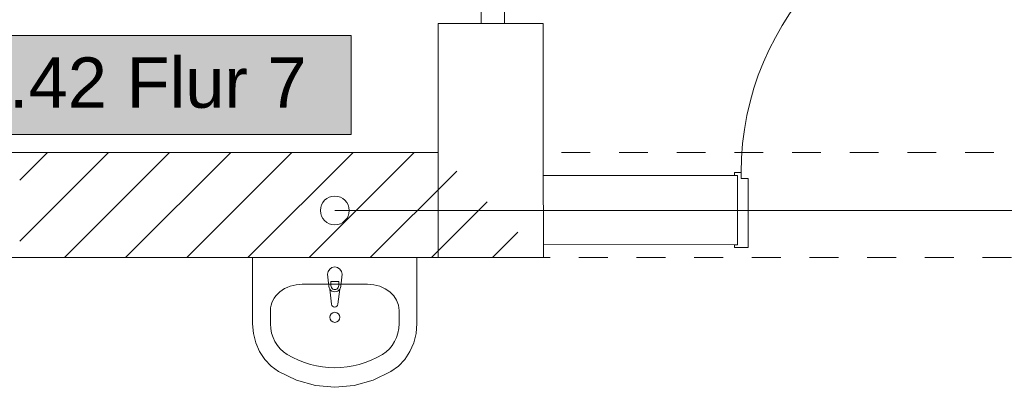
# Model space of a CAD drawing. Header units: metres. Extents: x -80 to 1923, y -189 to 69.
# Tile 114 of 256: x 943.89 to 947.3, y 13.19 to 14.46. Entities that reach past the tile are written whole.
import ezdxf
from ezdxf.enums import TextEntityAlignment as Align

# ---------------------------------------------------------------- set-up
doc = ezdxf.new("R2010")
doc.units = ezdxf.units.M
doc.header["$MEASUREMENT"] = 0
doc.linetypes.add('Untersicht', pattern=[0.1, 0.075, -0.025])
for name, color, linetype in [('10 Wand außen', 7, 'Continuous'), ('50 Sanitäreinrichtung', 7, 'Continuous'), ('70 Entwässerung_Schmutzwasser', 7, 'Continuous'), ('Neubau_80 Raum', 7, 'Continuous')]:
    doc.layers.add(name, color=color, linetype=linetype)
doc.styles.add('ERSTELLTER_STIL_1', font='ARIALN.TTF')
doc.styles.add('ERSTELLTER_STIL_3', font='arial.ttf')
doc.linetypes.add('Schmutzwasserleitung', pattern='A,0,[2,995_ARC_250 PAU_GR+SC_2607011.Shx,S=0.00784,R=0,X=0,Y=0],-0.987778,0', length=0.987778)

# ---------------------------------------------------------------- blocks, each defined once
blk = doc.blocks.new('Glastür Ol 1-Fl 2S 27')
at = {"layer": '10 Wand außen', "color": 7, "linetype": 'Continuous', "lineweight": 13}
for p, q in [((0.7625, 0.93), (0.7625, 1.01)), ((0.7625, 1.01), (0.8025, 1.01)), ((0.8025, 1.01), (0.8025, 0.93)), ((0.8025, 0.93), (0.7625, 0.93)), ((0.7825, 0.93), (0.7825, 0.08)), ((0.7625, 0), (0.7625, 0.08)), ((0.7625, 0.08), (0.8025, 0.08)), ((0.8025, 0.08), (0.8025, 0)), ((-0.8625, 0), (-0.2075, 0)), ((-0.8625, 0), (-0.8625, -0.08)), ((-0.8025, 0), (-0.8625, 0)), ((-0.8025, -0.08), (-0.8025, 0)), ((-0.2675, 0), (-0.2675, -0.08)), ((-0.2075, 0), (-0.2675, 0)), ((-0.2075, -0.04), (-0.2075, 0)), ((0.8025, 0), (0.7625, 0)), ((0.8025, 0), (0.8025, -0.04)), ((0.8625, 0), (0.8025, 0)), ((0.8625, -0.08), (0.8625, 0)), ((-0.8025, -0.01), (-0.2675, -0.01)), ((-0.1975, -0.04), (-0.2075, -0.04)), ((-0.2075, -0.08), (-0.2075, -0.0654)), ((-0.2075, -0.0654), (-0.1975, -0.0654)), ((-0.1975, -0.0654), (-0.1975, -0.04)), ((0.8025, -0.04), (0.7925, -0.04)), ((0.7925, -0.04), (0.7925, -0.0654)), ((0.7925, -0.0654), (0.8025, -0.0654)), ((0.8025, -0.0654), (0.8025, -0.08)), ((-0.8625, -0.08), (-0.2075, -0.08)), ((-0.8625, -0.08), (-0.8025, -0.08)), ((-0.2675, -0.08), (-0.2075, -0.08)), ((0.8025, -0.08), (0.8625, -0.08))]:
    blk.add_line(p, q, dxfattribs=at)
at = {"layer": '10 Wand außen', "color": 7, "linetype": 'Continuous', "lineweight": 9}
for p, q in [((-0.8625, 0.15), (-0.8625, 0)), ((0.8625, 0.15), (0.8625, 0)), ((-0.8625, 0), (-0.8625, -0.08)), ((-0.8625, 0), (-0.8625, -0.08)), ((0.8625, 0), (0.8625, -0.08)), ((0.8625, 0), (0.8625, -0.08)), ((-0.8625, -0.08), (-0.8625, -0.215)), ((0.8625, -0.08), (0.8625, -0.215))]:
    blk.add_line(p, q, dxfattribs=at)
at = {"layer": '10 Wand außen', "color": 7, "linetype": 'Continuous', "lineweight": 13, "flags": 128}
for points in [[(0.7825, 0.93), (0.7825, 0.08), (0.7625, 0.08), (0.7625, 0.93)], [(0.8025, 0.93), (0.8025, 0.08), (0.7825, 0.08), (0.7825, 0.93)]]:
    blk.add_lwpolyline(points, close=True, dxfattribs=at)
at = {"layer": '10 Wand außen', "color": 7, "linetype": 'Continuous', "lineweight": 9}
blk.add_arc((0.8025, 0), 1.01, 92.2697, 180, dxfattribs=at)
blk = doc.blocks.new('Blockrahmentür 1-Fl 27_6')
at = {"layer": '10 Wand außen', "color": 7, "linetype": 'Continuous', "lineweight": 13}
for p, q in [((0.4925, 0.01), (0.4925, 0.995)), ((-0.4925, 0.01), (-0.515, 0.01)), ((-0.515, 0.01), (-0.515, 0)), ((-0.515, 0), (-0.505, 0)), ((-0.505, 0), (-0.505, -0.24)), ((-0.4925, -0.01), (-0.4925, 0.01)), ((0.4925, -0.01), (0.4925, 0.01)), ((0.4925, 0.01), (0.515, 0.01)), ((0.515, 0), (0.505, 0)), ((0.505, 0), (0.505, -0.24)), ((0.515, 0.01), (0.515, 0)), ((-0.4675, -0.01), (-0.4925, -0.01)), ((-0.4675, -0.25), (-0.4675, -0.01)), ((0.4675, -0.25), (0.4675, -0.01)), ((0.4675, -0.01), (0.4925, -0.01)), ((-0.505, -0.24), (-0.515, -0.24)), ((-0.515, -0.24), (-0.515, -0.25)), ((-0.515, -0.25), (-0.4675, -0.25)), ((0.515, -0.25), (0.4675, -0.25)), ((0.505, -0.24), (0.515, -0.24)), ((0.515, -0.24), (0.515, -0.25))]:
    blk.add_line(p, q, dxfattribs=at)
at = {"layer": '10 Wand außen', "color": 7, "linetype": 'Continuous', "lineweight": 9}
for p, q in [((-0.505, 0), (-0.505, -0.24)), ((-0.505, 0), (-0.505, -0.24)), ((0.505, 0), (0.505, -0.24)), ((0.505, 0), (0.505, -0.24))]:
    blk.add_line(p, q, dxfattribs=at)
blk.add_arc((0.4925, 0.01), 0.985, 90, 180, dxfattribs=at)
blk = doc.blocks.new('Waschbecken 01 27_2')
at = {"layer": '50 Sanitäreinrichtung', "color": 7, "linetype": 'Continuous', "lineweight": 9}
for p, q in [((0.1129, -0.0923), (-0.1129, -0.0923)), ((-0.0136, -0.0971), (-0.0136, -0.0822)), ((-0.0136, -0.0822), (0.0136, -0.0822)), ((0.0136, -0.0822), (0.0136, -0.0971)), ((-0.223, -0.1833), (-0.223, -0.2291)), ((0.223, -0.1833), (0.223, -0.2291))]:
    blk.add_line(p, q, dxfattribs=at)
at = {"layer": '50 Sanitäreinrichtung', "color": 7, "linetype": 'Continuous', "lineweight": 9, "flags": 128}
blk.add_lwpolyline([(-0.285, 0), (-0.285, -0.2291), (-0.2822, -0.2628), (-0.2741, -0.2955), (-0.2608, -0.326), (-0.2427, -0.3534), (-0.2205, -0.3769), (-0.1949, -0.3956), (-0.133, -0.4255), (-0.0674, -0.4438), (0, -0.45), (0.0674, -0.4438), (0.133, -0.4255), (0.1949, -0.3956), (0.2205, -0.3769), (0.2427, -0.3534), (0.2608, -0.326), (0.2741, -0.2955), (0.2822, -0.2628), (0.285, -0.2291), (0.285, 0)], close=True, dxfattribs=at)
blk.add_lwpolyline([(-0.025, -0.0573), (-0.021, -0.0993, 0.12102), (-0.0177, -0.1088), (-0.0111, -0.1617, 0.882566), (0.0111, -0.1617), (0.0177, -0.1088, 0.12102), (0.021, -0.0993), (0.025, -0.0573, 1)], format="xyb", close=True, dxfattribs=at)
at = {"layer": '50 Sanitäreinrichtung', "color": 7, "linetype": 'Continuous', "lineweight": 9}
blk.add_circle((0, -0.2071), 0.0175, dxfattribs=at)
for centre, radius, start, end in [((0, -0.0971), 0.0136, 180, 0), ((0, -0.0974), 0.0211, 212.771, 327.229)]:
    blk.add_arc(centre, radius, start, end, dxfattribs=at)
for centre, major_axis, ratio, start_param, end_param in [((-0.1128, -0.1833), (0.1103, 0), 0.82489, 1.570796, 3.141593), ((0.1128, -0.1833), (0.1103, 0), 0.82489, 0, 1.570796), ((-0.1129, -0.2291), (0, 0.1212), 0.908696, 1.570796, 2.644618), ((0.1129, -0.2291), (0, 0.1212), 0.908696, 3.638567, 4.712389), ((0, 0), (0, 0.3818), 0.908696, 2.644618, 3.638567)]:
    blk.add_ellipse(centre, major_axis=major_axis, ratio=ratio, start_param=start_param, end_param=end_param, dxfattribs=at)
blk = doc.blocks.new('Flur 7_0.42_70_1', base_point=(951.0714, -1.1375))
at = {"layer": 'Neubau_80 Raum', "linetype": 'Continuous', "lineweight": 0, "true_color": 0x2a201c}
blk.add_hatch(color=250, dxfattribs=at).paths.add_polyline_path([(943.561, 14.064), (945.0377, 14.064), (945.0377, 14.4077), (943.561, 14.4077)])
at = {"layer": 'Neubau_80 Raum', "color": 7, "linetype": 'Continuous', "lineweight": 9, "flags": 128}
blk.add_lwpolyline([(943.561, 14.064), (945.0377, 14.064), (945.0377, 14.4077), (943.561, 14.4077)], close=True, dxfattribs=at)
at = {"layer": 'Neubau_80 Raum', "color": 7, "lineweight": 9, "style": 'ERSTELLTER_STIL_3'}
blk.add_attdef('stApartmentId', text='', height=0.175, dxfattribs=at).set_placement((944.2993, 14.2444), align=Align.MIDDLE_CENTER)
at = {"layer": 'Neubau_80 Raum', "color": 7, "lineweight": 9}
for tag, height, style, p in [('DUMMY_850', 0.2, 'ERSTELLTER_STIL_1', (952.1567, 0.4022)), ('ROOM_NAME', 0.2, 'ERSTELLTER_STIL_1', (949.8214, 0.3397)), ('ROOM_NUMBER', 0.175, 'ERSTELLTER_STIL_3', (949.9861, -0.2078)), ('measuredNetAreaCode', 0.175, 'ERSTELLTER_STIL_3', (949.9861, -0.7234)), ('perimeterCode', 0.175, 'ERSTELLTER_STIL_3', (949.9861, -1.0672)), ('ceilingHeightCode', 0.175, 'ERSTELLTER_STIL_3', (949.9861, -1.4109)), ('measuredAreaCode', 0.175, 'ERSTELLTER_STIL_3', (949.9861, -1.7547)), ('DUMMY_851_0', 0.175, 'ERSTELLTER_STIL_3', (951.9169, -1.7547)), ('DUMMY_852', 0.175, 'ERSTELLTER_STIL_3', (949.9861, -2.0984)), ('DUMMY_851_1', 0.175, 'ERSTELLTER_STIL_3', (951.9169, -2.0984)), ('DUMMY_853', 0.175, 'ERSTELLTER_STIL_3', (949.9861, -2.4422)), ('DUMMY_851_2', 0.175, 'ERSTELLTER_STIL_3', (951.9169, -2.4422))]:
    blk.add_attdef(tag, text='', height=height, dxfattribs=dict(at, style=style)).set_placement(p, align=Align.TOP_LEFT)

msp = doc.modelspace()

# ---------------------------------------------------------------- hatches: boundary and pattern name
at = {"layer": '10 Wand außen', "linetype": 'Continuous', "lineweight": 18, "true_color": 0x1f1f1f}
h = msp.add_hatch(dxfattribs=at)
h.set_pattern_fill('Mauerziegel_HLz_4_0001', color=250, style=0, pattern_type=2)
h.set_pattern_definition([(45, (929.77, 0), (-0.106066, 0.106066), [])])
h.paths.add_polyline_path([(945.3395, 14.0019), (943.8881, 14.0019), (943.8881, 13.8519), (943.8881, 13.7819), (943.8881, 13.6369), (945.7046, 13.6369)])

# ---------------------------------------------------------------- linework, layer by layer
at = {"layer": '10 Wand außen', "color": 7, "linetype": 'Continuous', "lineweight": 9}
for p, q in [((945.3395, 14.4494), (945.4895, 14.4494)), ((945.4895, 14.4494), (945.5695, 14.4494)), ((945.5695, 14.4494), (945.7045, 14.4494)), ((945.3395, 14.0019), (945.3396, 13.6369)), ((945.3395, 14.0019), (945.3396, 13.6369)), ((945.7046, 13.6369), (945.7045, 14.0019)), ((945.7046, 13.6369), (945.7045, 14.0019)), ((946.3781, 13.922), (946.3782, 13.682))]:
    msp.add_line(p, q, dxfattribs=at)
at = {"layer": '10 Wand außen', "color": 7, "linetype": 'Untersicht', "lineweight": 13}
msp.add_line((945.3396, 13.6369), (945.7046, 13.6369), dxfattribs=at)
at = {"layer": '10 Wand außen', "color": 7, "linetype": 'Continuous', "lineweight": 9, "flags": 128}
for points in [[(945.3395, 14.4494), (945.3395, 14.0019)], [(945.7045, 14.0019), (945.7045, 14.4494)], [(945.3395, 14.0019), (943.8881, 14.0019)], [(946.3781, 13.922), (945.7046, 13.9219)], [(945.7046, 13.6819), (946.3782, 13.682)], [(943.8881, 13.6369), (945.7046, 13.6369)]]:
    msp.add_lwpolyline(points, dxfattribs=at)
at = {"layer": '10 Wand außen', "color": 7, "linetype": 'Untersicht', "lineweight": 13, "flags": 128}
for points in [[(945.3395, 14.0019), (942.7793, 14.0019)], [(965.8673, 14.0019), (945.7045, 14.0019)], [(942.6281, 13.6369), (947.6566, 13.6369)]]:
    msp.add_lwpolyline(points, dxfattribs=at)
at = {"layer": '70 Entwässerung_Schmutzwasser', "color": 34, "linetype": 'Schmutzwasserleitung', "lineweight": 18, "true_color": 0xa85100}
msp.add_line((944.9812, 13.8007), (947.7075, 13.8007), dxfattribs=at)
msp.add_circle((944.9812, 13.8007), 0.05, dxfattribs=at)

# ---------------------------------------------------------------- block references
at = {"layer": '10 Wand außen', "color": 7, "linetype": 'Continuous', "lineweight": 13}
for name, p, rotation in [('Glastür Ol 1-Fl 2S 27', (945.4894, 15.3119), 90.00636595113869), ('Blockrahmentür 1-Fl 27_6', (946.8831, 13.922), 0.006365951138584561)]:
    msp.add_blockref(name, p, dxfattribs=dict(at, rotation=rotation))
at = {"layer": '50 Sanitäreinrichtung', "color": 7, "linetype": 'Continuous', "lineweight": 13, "rotation": 2.320371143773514e-05}
msp.add_blockref('Waschbecken 01 27_2', (944.9812, 13.6369), dxfattribs=at)
at = {"layer": 'Neubau_80 Raum', "color": 7, "linetype": 'Continuous', "lineweight": 13}
ref = msp.add_blockref('Flur 7_0.42_70_1', (951.0714, -1.1375), dxfattribs=at)
ref.add_attrib('stApartmentId', '0.42 Flur 7', dxfattribs={"color": 7, "lineweight": 9, "height": 0.175, "style": 'ERSTELLTER_STIL_3'}).set_placement((944.2993, 14.2444), align=Align.MIDDLE_CENTER)

doc.saveas('drawing.dxf')
